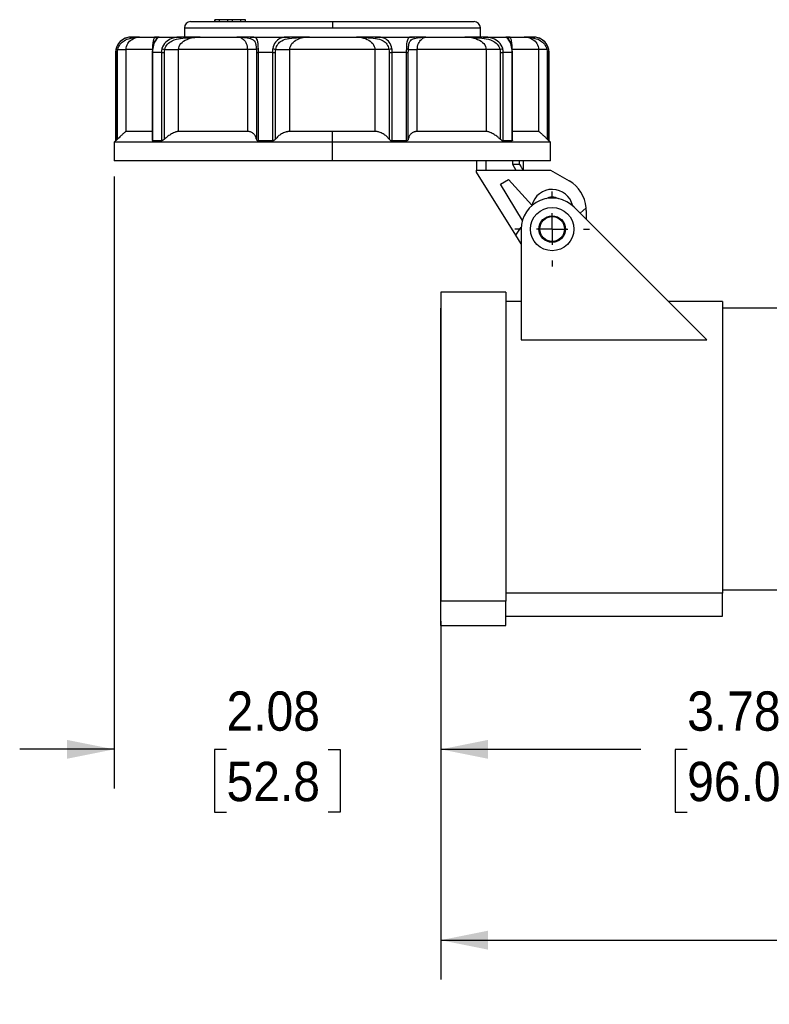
# Model space of a CAD drawing. Header units: inches. Extents: x 0 to 22, y 0 to 17.
# Tile 3 of 9: x 6.1 to 10.9, y 5.7 to 12. Entities that reach past the tile are written whole.
import ezdxf

# ---------------------------------------------------------------- set-up
doc = ezdxf.new("R2010")
doc.units = ezdxf.units.IN
doc.header["$LTSCALE"] = 2
doc.header["$MEASUREMENT"] = 0
doc.linetypes.add('SLD-Center', pattern=[0.75, 0.6, -0.05, 0.05, -0.05])
doc.linetypes.add('SLD-Solid', pattern=[0])
doc.layers.add('CENTER', color=40, linetype='SLD-Center')
doc.layers.add('DIMENSIONS', color=140, linetype='SLD-Solid', lineweight=25)
doc.styles.add('SLDTEXTSTYLE0', font='GOTHIC.TTF', dxfattribs={"width": 0.913})
doc.dimstyles.new('SLDDIMSTYLE0', dxfattribs={"dimtxt": 0.25, "dimasz": 0.3, "dimexe": 0, "dimexo": 0.0625, "dimgap": 0.0625, "dimtad": 0, "dimtih": 1, "dimtoh": 1, "dimrnd": 1e-09, "dimzin": 12, "dimdsep": 46, "dimtxsty": 'SLDTEXTSTYLE0', "dimsah": 1, "dimcen": 0.09, "dimadec": 0, "dimazin": 3, "dimtfac": 1, "dimtofl": 0, "dimtmove": 0, "dimatfit": 3, "dimfxl": 0, "dimfrac": 2, "dimtolj": 1, "dimtzin": 12, "dimarcsym": 0})
doc.dimstyles.new('SLDDIMSTYLE3', dxfattribs={"dimtxt": 0.25, "dimasz": 0.3, "dimexe": 0, "dimexo": 0.0625, "dimgap": 0.0625, "dimtad": 0, "dimtih": 1, "dimtoh": 1, "dimrnd": 1e-09, "dimzin": 12, "dimdsep": 46, "dimtxsty": 'SLDTEXTSTYLE0', "dimsah": 1, "dimcen": 0.09, "dimadec": 0, "dimazin": 3, "dimtfac": 1, "dimtmove": 0, "dimatfit": 0, "dimfxl": 0, "dimfrac": 2, "dimtolj": 1, "dimtzin": 12, "dimarcsym": 0})

# ---------------------------------------------------------------- blocks, each defined once
blk = doc.blocks.new('_D_5')
at = {"layer": 'DIMENSIONS'}
for p, q in [((15.0611, 8.331), (15.0611, 5.8951)), ((8.7891, 8.1728), (8.7891, 5.8951)), ((8.7891, 6.1451), (11.214, 6.1451)), ((11.5095, 6.1431), (11.4333, 6.1431)), ((11.4333, 6.1431), (11.4333, 5.7463)), ((12.3407, 6.1431), (12.4169, 6.1431)), ((12.4169, 6.1431), (12.4169, 5.7463)), ((15.0611, 6.1451), (12.6361, 6.1451)), ((11.4333, 5.7463), (11.5095, 5.7463)), ((12.4169, 5.7463), (12.3407, 5.7463))]:
    blk.add_line(p, q, dxfattribs=at)
for points in [[(8.7891, 6.1451), (9.0891, 6.0851), (9.0891, 6.2051)], [(15.0611, 6.1451), (14.7611, 6.2051), (14.7611, 6.0851)]]:
    blk.add_solid(points, dxfattribs=at)
at = {"layer": 'DIMENSIONS', "char_height": 0.25, "attachment_point": 1, "style": 'SLDTEXTSTYLE0'}
for s, insert in [('6.27', (11.6018, 6.5133)), ('159.3', (11.5095, 6.0656))]:
    blk.add_mtext(s, dxfattribs=dict(at, insert=insert))
blk = doc.blocks.new('_D_6')
at = {"layer": 'DIMENSIONS'}
for p, q in [((12.569, 8.3413), (12.569, 7.1082)), ((8.7891, 8.1728), (8.7891, 7.1082)), ((8.7891, 7.3582), (10.0603, 7.3582)), ((10.3558, 7.3563), (10.2796, 7.3563)), ((10.2796, 7.3563), (10.2796, 6.9594)), ((11.0023, 7.3563), (11.0785, 7.3563)), ((11.0785, 7.3563), (11.0785, 6.9594)), ((12.569, 7.3582), (11.2977, 7.3582)), ((10.2796, 6.9594), (10.3558, 6.9594)), ((11.0785, 6.9594), (11.0023, 6.9594))]:
    blk.add_line(p, q, dxfattribs=at)
for points in [[(8.7891, 7.3582), (9.0891, 7.2982), (9.0891, 7.4182)], [(12.569, 7.3582), (12.269, 7.4182), (12.269, 7.2982)]]:
    blk.add_solid(points, dxfattribs=at)
at = {"layer": 'DIMENSIONS', "char_height": 0.25, "attachment_point": 1, "style": 'SLDTEXTSTYLE0'}
for s, insert in [('3.78', (10.3558, 7.7264)), ('96.0', (10.3558, 7.2788))]:
    blk.add_mtext(s, dxfattribs=dict(at, insert=insert))
blk = doc.blocks.new('_D_7')
at = {"layer": 'DIMENSIONS'}
for p, q in [((6.7123, 10.9984), (6.7123, 7.1082)), ((8.7891, 8.1728), (8.7891, 7.1082)), ((6.7123, 7.3582), (6.1123, 7.3582)), ((7.4274, 7.3563), (7.3512, 7.3563)), ((7.3512, 7.3563), (7.3512, 6.9594)), ((8.0739, 7.3563), (8.1501, 7.3563)), ((8.1501, 7.3563), (8.1501, 6.9594)), ((8.7891, 7.3582), (9.3891, 7.3582)), ((7.3512, 6.9594), (7.4274, 6.9594)), ((8.1501, 6.9594), (8.0739, 6.9594))]:
    blk.add_line(p, q, dxfattribs=at)
for points in [[(6.7123, 7.3582), (6.4123, 7.4182), (6.4123, 7.2982)], [(8.7891, 7.3582), (9.0891, 7.2982), (9.0891, 7.4182)]]:
    blk.add_solid(points, dxfattribs=at)
at = {"layer": 'DIMENSIONS', "char_height": 0.25, "attachment_point": 1, "style": 'SLDTEXTSTYLE0'}
for s, insert in [('2.08', (7.4274, 7.7264)), ('52.8', (7.4274, 7.2788))]:
    blk.add_mtext(s, dxfattribs=dict(at, insert=insert))
blk = doc.blocks.new('SW_CENTERMARKSYMBOL_0')
at = {"layer": 'CENTER', "color": 0}
for p, q in [((0, 0.2), (0, 0.2378)), ((0, 0), (0, 0.1)), ((-0.2, 0), (-0.2378, 0)), ((0, 0), (-0.1, 0)), ((0, 0), (0, -0.1)), ((0, 0), (0.1, 0)), ((0.2, 0), (0.2378, 0)), ((0, -0.2), (0, -0.2378))]:
    blk.add_line(p, q, dxfattribs=at)

msp = doc.modelspace()

# ---------------------------------------------------------------- linework, layer by layer
for p, q in [((7.1985, 11.9842), (8.1001, 11.9842)), ((7.3521, 11.996), (7.3521, 11.9842)), ((7.3525, 11.996), (7.3521, 11.996)), ((7.3525, 11.9842), (7.3525, 11.996)), ((7.3823, 11.996), (7.3525, 11.996)), ((7.3823, 11.9842), (7.3823, 11.996)), ((7.4357, 11.996), (7.3823, 11.996)), ((7.4357, 11.9842), (7.4357, 11.996)), ((7.4652, 11.996), (7.4357, 11.996)), ((7.5187, 11.996), (7.4652, 11.996)), ((7.4652, 11.9842), (7.4652, 11.996)), ((7.5187, 11.9842), (7.5187, 11.996)), ((7.5484, 11.996), (7.5187, 11.996)), ((7.5484, 11.9842), (7.5484, 11.996)), ((7.5489, 11.996), (7.5484, 11.996)), ((7.5489, 11.9842), (7.5489, 11.996)), ((8.1001, 11.9842), (8.1001, 11.9448)), ((8.1001, 11.9842), (9.0017, 11.9842)), ((7.1591, 11.9448), (8.1001, 11.9448)), ((7.1591, 11.9448), (7.1591, 11.8858)), ((8.1001, 11.9448), (9.041, 11.9448)), ((9.041, 11.8858), (9.041, 11.9448)), ((6.8839, 11.8858), (6.9736, 11.8858)), ((6.9812, 11.876), (6.9802, 11.8732)), ((6.9981, 11.8858), (7.1411, 11.8858)), ((7.2587, 11.8858), (7.4936, 11.8858)), ((7.5908, 11.8858), (7.8221, 11.8858)), ((7.9549, 11.8858), (8.2453, 11.8858)), ((8.378, 11.8858), (8.6094, 11.8858)), ((8.7065, 11.8858), (8.9415, 11.8858)), ((9.0591, 11.8858), (9.202, 11.8858)), ((9.219, 11.876), (9.2257, 11.8846)), ((9.2201, 11.873), (9.219, 11.876)), ((9.2266, 11.8858), (9.3163, 11.8858)), ((6.7221, 11.7873), (6.7221, 11.2263)), ((6.7229, 11.7873), (6.7221, 11.7873)), ((6.7229, 11.7873), (6.7229, 11.2263)), ((6.734, 11.2367), (6.734, 11.7873)), ((6.9558, 11.807), (6.7888, 11.807)), ((6.7888, 11.2854), (6.7888, 11.807)), ((6.9565, 11.8098), (6.955, 11.7873)), ((6.955, 11.7873), (6.955, 11.2297)), ((6.9558, 11.807), (6.9558, 11.8003)), ((7.0136, 11.7873), (6.9583, 11.7873)), ((6.9583, 11.2263), (6.9583, 11.7873)), ((7.0136, 11.7873), (7.0136, 11.2263)), ((7.0325, 11.2367), (7.0325, 11.7873)), ((7.5599, 11.807), (7.1227, 11.807)), ((7.1227, 11.2854), (7.1227, 11.807)), ((7.5599, 11.807), (7.5599, 11.2854)), ((7.6171, 11.7873), (7.6171, 11.2367)), ((7.7192, 11.7873), (7.6298, 11.7873)), ((7.6298, 11.2263), (7.6298, 11.7873)), ((7.7192, 11.7873), (7.7192, 11.2263)), ((7.7388, 11.2367), (7.7388, 11.7873)), ((7.8299, 11.2854), (7.8299, 11.807)), ((8.3703, 11.807), (7.8299, 11.807)), ((8.3703, 11.807), (8.3703, 11.2854)), ((8.4613, 11.7873), (8.4613, 11.2367)), ((8.5703, 11.7873), (8.481, 11.7873)), ((8.481, 11.2263), (8.481, 11.7873)), ((8.5703, 11.7873), (8.5703, 11.2263)), ((8.5831, 11.2367), (8.5831, 11.7873)), ((8.6403, 11.2854), (8.6403, 11.807)), ((9.0775, 11.807), (8.6403, 11.807)), ((9.0775, 11.807), (9.0775, 11.2854)), ((9.1676, 11.7873), (9.1676, 11.2367)), ((9.2418, 11.7873), (9.1866, 11.7873)), ((9.1866, 11.2263), (9.1866, 11.7873)), ((9.2418, 11.7873), (9.2418, 11.2263)), ((9.2452, 11.7873), (9.2437, 11.8096)), ((9.4113, 11.807), (9.2443, 11.807)), ((9.2443, 11.8005), (9.2443, 11.807)), ((9.2452, 11.2297), (9.2452, 11.7873)), ((9.4113, 11.807), (9.4113, 11.2854)), ((9.4662, 11.7873), (9.4662, 11.2367)), ((9.4772, 11.2263), (9.4772, 11.7873)), ((9.478, 11.7873), (9.4772, 11.7873)), ((9.478, 11.2263), (9.478, 11.7873)), ((6.9558, 11.2854), (6.7888, 11.2854)), ((7.5599, 11.2854), (7.1227, 11.2854)), ((8.1001, 11.2854), (7.8299, 11.2854)), ((8.3703, 11.2854), (8.1001, 11.2854)), ((8.1001, 11.2165), (8.1001, 11.2854)), ((9.0775, 11.2854), (8.6403, 11.2854)), ((9.4113, 11.2854), (9.2443, 11.2854)), ((6.7221, 11.2263), (6.7123, 11.2165)), ((6.7123, 11.2165), (6.7123, 11.0984)), ((8.1001, 11.2165), (6.7123, 11.2165)), ((6.7229, 11.2263), (6.7221, 11.2263)), ((7.0136, 11.2263), (6.9583, 11.2263)), ((7.7192, 11.2263), (7.6298, 11.2263)), ((9.4879, 11.2165), (8.1001, 11.2165)), ((8.1001, 11.0984), (8.1001, 11.2165)), ((8.5703, 11.2263), (8.481, 11.2263)), ((9.2418, 11.2263), (9.1866, 11.2263)), ((9.478, 11.2263), (9.4772, 11.2263)), ((9.4879, 11.2165), (9.478, 11.2263)), ((9.4879, 11.0984), (9.4879, 11.2165)), ((8.1001, 11.0984), (6.7123, 11.0984)), ((9.4879, 11.0984), (8.1001, 11.0984)), ((9.0164, 11.0984), (9.0164, 11.0393)), ((9.0784, 11.0393), (9.0784, 11.0984)), ((9.2449, 11.0984), (9.2449, 11.0787)), ((9.2449, 11.0787), (9.2667, 11.0393)), ((9.2449, 11.0787), (9.2905, 11.0787)), ((9.2905, 11.0787), (9.2905, 11.0984)), ((9.3147, 11.0393), (9.3147, 11.0984)), ((9.0164, 11.027), (9.0164, 11.0393)), ((9.0164, 11.0393), (9.4879, 11.0393)), ((9.2662, 10.6272), (9.0164, 11.027)), ((9.4879, 11.0393), (9.6062, 10.9708)), ((9.1701, 10.9507), (9.2207, 10.9811)), ((9.2207, 10.9811), (9.3682, 10.8173)), ((9.3086, 10.7201), (9.1701, 10.9507)), ((10.4801, 9.9613), (9.6369, 10.8045)), ((9.6758, 10.7656), (9.7136, 10.8008)), ((9.7143, 10.7834), (9.7143, 10.7271)), ((9.2662, 10.6272), (9.3012, 10.6773)), ((9.3009, 10.6653), (9.3009, 9.9613)), ((9.3009, 10.5717), (9.2662, 10.6272)), ((8.7891, 10.2637), (8.7889, 10.1634)), ((9.2024, 10.2637), (8.7891, 10.2637)), ((8.7891, 10.2637), (8.7891, 8.2997)), ((9.2024, 10.2637), (9.2024, 8.2997)), ((9.3009, 10.2047), (9.2024, 10.2047)), ((10.5804, 10.2047), (10.2367, 10.2047)), ((10.5804, 10.2047), (10.5804, 8.3501)), ((8.7889, 8.3824), (8.7889, 10.1634)), ((11.0981, 10.1633), (10.5804, 10.1633)), ((9.3009, 9.9613), (10.4801, 9.9613)), ((10.5804, 8.3501), (9.2024, 8.3501)), ((10.5804, 8.372), (11.0981, 8.372)), ((10.5804, 8.2047), (10.5804, 8.3501)), ((9.2024, 8.2997), (8.7891, 8.2997)), ((8.7891, 8.1456), (8.7891, 8.2997)), ((9.2024, 8.1456), (9.2024, 8.2997)), ((9.2024, 8.2047), (10.5804, 8.2047)), ((8.7891, 8.1456), (9.2024, 8.1456))]:
    msp.add_line(p, q)
for radius in [0.1378, 0.0846, 0.0787]:
    msp.add_circle((9.4977, 10.6653), radius)
for centre, radius, start, end in [((7.1985, 11.9448), 0.0394, 90, 180), ((9.0017, 11.9448), 0.0394, 0, 90), ((6.8206, 11.7873), 0.0984, 90, 180), ((9.3796, 11.7873), 0.0984, 360, 90), ((9.4977, 10.7834), 0.2165, 4.60648, 59.93122), ((9.4977, 10.7834), 0.1339, 12.57087, 165.34662), ((9.4977, 10.6653), 0.1969, 45, 180), ((9.4977, 10.7834), 0.0846, 61.88174, 118.11826), ((9.4977, 10.7834), 0.2165, 0, 4.60648)]:
    msp.add_arc(centre, radius, start, end)
for points, knots in [([(6.8264, 11.8858), (6.8141, 11.8858), (6.7875, 11.8831), (6.7461, 11.8556), (6.7302, 11.8274), (6.7261, 11.812)], [0, 0, 0, 0, 1.471499, 2.452498, 3.433497, 3.433497, 3.433497, 3.433497]), ([(6.7361, 11.807), (6.7388, 11.8194), (6.75, 11.8425), (6.7802, 11.8676), (6.8011, 11.8737), (6.8119, 11.876)], [0, 0, 0, 0, 0.980999, 1.961998, 3.433497, 3.433497, 3.433497, 3.433497]), ([(6.7888, 11.807), (6.7888, 11.82), (6.7964, 11.846), (6.8301, 11.8779), (6.8633, 11.8858), (6.8839, 11.8858)], [-7.772965, -7.772965, -7.772965, -7.772965, -5.552118, -3.331271, 0, 0, 0, 0]), ([(6.8119, 11.876), (6.8368, 11.8815), (6.8598, 11.8858), (6.8838, 11.8858), (6.8838, 11.8858), (6.8839, 11.8858)], [-0.005173, -0.005173, -0.005173, -0.005173, 3.390868, 3.390868, 3.39604, 3.39604, 3.39604, 3.39604]), ([(6.8119, 11.876), (6.8132, 11.8786), (6.8172, 11.8837), (6.823, 11.8858), (6.8264, 11.8858)], [0, 0, 0, 0, 0.428571, 1, 1, 1, 1]), ([(6.8737, 11.8858), (6.8673, 11.8858), (6.8534, 11.8858), (6.8359, 11.8858), (6.8264, 11.8858)], [0, 0, 0, 0, 0.457763, 1, 1, 1, 1]), ([(6.9736, 11.8858), (6.969, 11.8858), (6.9629, 11.875), (6.957, 11.8394), (6.9558, 11.82), (6.9558, 11.807)], [19.889655, 19.889655, 19.889655, 19.889655, 24.330979, 25.441309, 27.661971, 27.661971, 27.661971, 27.661971]), ([(6.9804, 11.8733), (6.9804, 11.8735), (6.9805, 11.8738), (6.9789, 11.8714), (6.9737, 11.8635), (6.9668, 11.8499), (6.9602, 11.8308), (6.9578, 11.8171), (6.9564, 11.8096)], [0, 0, 0, 0, 0.084295, 0.186194, 0.358846, 0.612661, 0.789405, 1, 1, 1, 1]), ([(6.9601, 11.812), (6.9624, 11.8274), (6.9713, 11.8556), (6.9909, 11.8831), (6.9977, 11.8858), (6.9981, 11.8858)], [-3.433497, -3.433497, -3.433497, -3.433497, -2.452498, -1.471499, 0, 0, 0, 0]), ([(6.9827, 11.8837), (6.9829, 11.8843), (6.9836, 11.8871), (6.9763, 11.8856), (6.9706, 11.8845)], [0, 0, 0, 0, 0.214401, 1, 1, 1, 1]), ([(6.9736, 11.8858), (6.9736, 11.8858), (6.9736, 11.8858), (6.9767, 11.8858), (6.9813, 11.8815), (6.9812, 11.876)], [-3.401696, -3.401696, -3.401696, -3.401696, -3.396039, -3.396039, 0, 0, 0, 0]), ([(7.1411, 11.8858), (7.1216, 11.8858), (7.0854, 11.8831), (7.0381, 11.8556), (7.0211, 11.8274), (7.0169, 11.812)], [0, 0, 0, 0, 1.471499, 2.452498, 3.433497, 3.433497, 3.433497, 3.433497]), ([(7.0349, 11.807), (7.0379, 11.8194), (7.0504, 11.8425), (7.0871, 11.8676), (7.1173, 11.8737), (7.1347, 11.876)], [0, 0, 0, 0, 0.980999, 1.961998, 3.433497, 3.433497, 3.433497, 3.433497]), ([(7.1227, 11.807), (7.1227, 11.82), (7.1334, 11.846), (7.1811, 11.8779), (7.2288, 11.8858), (7.2587, 11.8858)], [-7.772353, -7.772353, -7.772353, -7.772353, -5.551681, -3.331009, 0, 0, 0, 0]), ([(7.1347, 11.876), (7.1748, 11.8815), (7.2167, 11.8858), (7.2585, 11.8858), (7.2586, 11.8858), (7.2587, 11.8858)], [-0.00253, -0.00253, -0.00253, -0.00253, 3.39351, 3.39351, 3.39604, 3.39604, 3.39604, 3.39604]), ([(7.1347, 11.876), (7.1352, 11.8786), (7.137, 11.8837), (7.1396, 11.8858), (7.1411, 11.8858)], [0, 0, 0, 0, 0.428571, 1, 1, 1, 1]), ([(7.2587, 11.8858), (7.2586, 11.8858), (7.2585, 11.8858), (7.2584, 11.8858), (7.2583, 11.8858), (7.258, 11.8858), (7.2575, 11.8858), (7.2565, 11.8858), (7.2544, 11.8858), (7.2501, 11.8858), (7.2417, 11.8858), (7.225, 11.8858), (7.1913, 11.8858), (7.1617, 11.8858), (7.1411, 11.8858)], [0, 0, 0, 0, 0.000977, 0.000977, 0.001953, 0.003906, 0.007813, 0.015625, 0.03125, 0.0625, 0.125, 0.25, 0.5, 1, 1, 1, 1]), ([(7.4936, 11.8858), (7.5087, 11.8858), (7.5322, 11.8779), (7.5549, 11.846), (7.5599, 11.82), (7.5599, 11.807)], [19.967591, 19.967591, 19.967591, 19.967591, 23.298758, 25.519536, 27.740314, 27.740314, 27.740314, 27.740314]), ([(7.4936, 11.8858), (7.4937, 11.8858), (7.4937, 11.8858), (7.5227, 11.8858), (7.5531, 11.8815), (7.5778, 11.876)], [-3.40174, -3.40174, -3.40174, -3.40174, -3.396039, -3.396039, 0, 0, 0, 0]), ([(7.5778, 11.876), (7.5921, 11.8729), (7.6072, 11.8651), (7.6149, 11.834), (7.6163, 11.8163), (7.6167, 11.807)], [-3.433497, -3.433497, -3.433497, -3.433497, -1.471499, -0.735749, 0, 0, 0, 0]), ([(7.6296, 11.812), (7.6294, 11.8235), (7.6283, 11.8452), (7.6218, 11.8815), (7.6063, 11.8858), (7.5908, 11.8858)], [-3.433497, -3.433497, -3.433497, -3.433497, -2.697748, -1.961998, 0, 0, 0, 0]), ([(7.8221, 11.8858), (7.8029, 11.8858), (7.7709, 11.8831), (7.7356, 11.8556), (7.7242, 11.8274), (7.7214, 11.812)], [0, 0, 0, 0, 1.471499, 2.452498, 3.433497, 3.433497, 3.433497, 3.433497]), ([(7.7405, 11.807), (7.7427, 11.8194), (7.7517, 11.8425), (7.7809, 11.8676), (7.8088, 11.8737), (7.8262, 11.876)], [0, 0, 0, 0, 0.980999, 1.961998, 3.433497, 3.433497, 3.433497, 3.433497]), ([(7.8262, 11.876), (7.8258, 11.8786), (7.8247, 11.8837), (7.8231, 11.8858), (7.8221, 11.8858)], [0, 0, 0, 0, 0.428571, 1, 1, 1, 1]), ([(7.8262, 11.876), (7.8663, 11.8815), (7.911, 11.8858), (7.9547, 11.8858), (7.9548, 11.8858), (7.9549, 11.8858)], [-0.005678, -0.005678, -0.005678, -0.005678, 3.390363, 3.390363, 3.39604, 3.39604, 3.39604, 3.39604]), ([(7.8299, 11.807), (7.8299, 11.82), (7.8396, 11.846), (7.8831, 11.8779), (7.9271, 11.8858), (7.9549, 11.8858)], [-7.772767, -7.772767, -7.772767, -7.772767, -5.551977, -3.331186, 0, 0, 0, 0]), ([(8.2453, 11.8858), (8.2454, 11.8858), (8.2454, 11.8858), (8.289, 11.8861), (8.3339, 11.8815), (8.374, 11.876)], [-3.40174, -3.40174, -3.40174, -3.40174, -3.396039, -3.396039, 0, 0, 0, 0]), ([(8.2453, 11.8858), (8.2823, 11.8858), (8.3347, 11.8729), (8.3669, 11.8331), (8.3703, 11.8135), (8.3703, 11.807)], [20.17314, 20.17314, 20.17314, 20.17314, 24.614721, 26.835512, 27.945907, 27.945907, 27.945907, 27.945907]), ([(8.378, 11.8858), (8.3534, 11.8858), (8.318, 11.8858), (8.276, 11.8858), (8.2589, 11.8858), (8.2529, 11.8858)], [0, 0, 0, 0, 0.593437, 0.855158, 1, 1, 1, 1]), ([(8.374, 11.876), (8.3913, 11.8737), (8.4192, 11.8676), (8.4484, 11.8425), (8.4575, 11.8194), (8.4597, 11.807)], [-3.433497, -3.433497, -3.433497, -3.433497, -1.961998, -0.980999, 0, 0, 0, 0]), ([(8.4788, 11.812), (8.4759, 11.8274), (8.4645, 11.8556), (8.4293, 11.8831), (8.3972, 11.8858), (8.378, 11.8858)], [-3.433497, -3.433497, -3.433497, -3.433497, -2.452498, -1.471499, 0, 0, 0, 0]), ([(8.6094, 11.8858), (8.5977, 11.8858), (8.5821, 11.8831), (8.5724, 11.8556), (8.5709, 11.8274), (8.5706, 11.812)], [0, 0, 0, 0, 1.471499, 2.452498, 3.433497, 3.433497, 3.433497, 3.433497]), ([(8.5835, 11.807), (8.584, 11.8194), (8.5861, 11.8425), (8.5967, 11.8676), (8.6116, 11.8737), (8.6223, 11.876)], [0, 0, 0, 0, 0.980999, 1.961998, 3.433497, 3.433497, 3.433497, 3.433497]), ([(8.6223, 11.876), (8.6212, 11.8786), (8.6175, 11.8837), (8.6123, 11.8858), (8.6094, 11.8858)], [0, 0, 0, 0, 0.428571, 1, 1, 1, 1]), ([(8.6953, 11.8858), (8.6801, 11.8858), (8.6499, 11.8858), (8.6228, 11.8858), (8.6094, 11.8858)], [0, 0, 0, 0, 0.505436, 1, 1, 1, 1]), ([(8.6223, 11.876), (8.647, 11.8815), (8.6775, 11.8858), (8.7064, 11.8858), (8.7065, 11.8858), (8.7065, 11.8858)], [-0.004838, -0.004838, -0.004838, -0.004838, 3.391203, 3.391203, 3.39604, 3.39604, 3.39604, 3.39604]), ([(8.6403, 11.807), (8.6403, 11.82), (8.6453, 11.846), (8.668, 11.8779), (8.6915, 11.8858), (8.7065, 11.8858)], [-7.772723, -7.772723, -7.772723, -7.772723, -5.551945, -3.331167, 0, 0, 0, 0]), ([(8.9415, 11.8858), (8.9813, 11.8858), (9.0383, 11.8729), (9.0737, 11.8331), (9.0775, 11.8135), (9.0775, 11.807)], [19.896706, 19.896706, 19.896706, 19.896706, 24.338051, 26.558723, 27.66906, 27.66906, 27.66906, 27.66906]), ([(8.9415, 11.8858), (8.9416, 11.8858), (8.9416, 11.8858), (8.9835, 11.8858), (9.0254, 11.8815), (9.0655, 11.876)], [-3.401708, -3.401708, -3.401708, -3.401708, -3.396039, -3.396039, 0, 0, 0, 0]), ([(9.1833, 11.812), (9.179, 11.8274), (9.1621, 11.8556), (9.1148, 11.8831), (9.0786, 11.8858), (9.0591, 11.8858)], [-3.433497, -3.433497, -3.433497, -3.433497, -2.452498, -1.471499, 0, 0, 0, 0]), ([(9.0655, 11.876), (9.0829, 11.8737), (9.1131, 11.8676), (9.1498, 11.8425), (9.1623, 11.8194), (9.1653, 11.807)], [-3.433497, -3.433497, -3.433497, -3.433497, -1.961998, -0.980999, 0, 0, 0, 0]), ([(9.202, 11.8858), (9.2025, 11.8858), (9.2092, 11.8831), (9.2288, 11.8556), (9.2377, 11.8274), (9.24, 11.812)], [0, 0, 0, 0, 1.471499, 2.452498, 3.433497, 3.433497, 3.433497, 3.433497]), ([(9.219, 11.876), (9.2175, 11.8786), (9.2127, 11.8837), (9.2059, 11.8858), (9.202, 11.8858)], [0, 0, 0, 0, 0.428571, 1, 1, 1, 1]), ([(9.2232, 11.8858), (9.2186, 11.8858), (9.2094, 11.8858), (9.2045, 11.8858), (9.202, 11.8858)], [0, 0, 0, 0, 0.503059, 1, 1, 1, 1]), ([(9.2296, 11.8845), (9.2244, 11.8854), (9.2142, 11.887), (9.2166, 11.8819), (9.2177, 11.8794)], [0, 0, 0, 0, 0.505892, 1, 1, 1, 1]), ([(9.2437, 11.8096), (9.2424, 11.8171), (9.24, 11.8308), (9.2334, 11.8498), (9.2265, 11.8634), (9.2213, 11.8714), (9.2196, 11.8738), (9.2197, 11.8735), (9.2198, 11.8733)], [0, 0, 0, 0, 0.210608, 0.387372, 0.641248, 0.814007, 0.915947, 1, 1, 1, 1]), ([(9.2443, 11.807), (9.2443, 11.82), (9.2427, 11.846), (9.2359, 11.8779), (9.23, 11.8858), (9.2266, 11.8858)], [-7.772316, -7.772316, -7.772316, -7.772316, -5.551654, -3.330992, 0, 0, 0, 0]), ([(9.3163, 11.8858), (9.3163, 11.8858), (9.3164, 11.8858), (9.3406, 11.8861), (9.3634, 11.8815), (9.3883, 11.876)], [-3.401742, -3.401742, -3.401742, -3.401742, -3.39604, -3.39604, 0, 0, 0, 0]), ([(9.3163, 11.8858), (9.3369, 11.8858), (9.37, 11.8779), (9.4037, 11.846), (9.4113, 11.82), (9.4113, 11.807)], [18.502111, 18.502111, 18.502111, 18.502111, 21.833382, 24.054229, 26.275076, 26.275076, 26.275076, 26.275076]), ([(9.3738, 11.8858), (9.362, 11.8858), (9.3449, 11.8858), (9.3289, 11.8858), (9.322, 11.8858), (9.3196, 11.8858)], [0, 0, 0, 0, 0.596421, 0.859454, 1, 1, 1, 1]), ([(9.4741, 11.812), (9.47, 11.8274), (9.4541, 11.8556), (9.4127, 11.8831), (9.3861, 11.8858), (9.3738, 11.8858)], [-3.433497, -3.433497, -3.433497, -3.433497, -2.452498, -1.471499, 0, 0, 0, 0]), ([(9.3883, 11.876), (9.399, 11.8737), (9.42, 11.8676), (9.4502, 11.8425), (9.4613, 11.8194), (9.464, 11.807)], [-3.433497, -3.433497, -3.433497, -3.433497, -1.961998, -0.980999, 0, 0, 0, 0]), ([(6.7229, 11.7873), (6.723, 11.7873), (6.725, 11.7873), (6.7303, 11.7873), (6.734, 11.7873)], [0, 0, 0, 0, 0.428571, 1, 1, 1, 1]), ([(6.7261, 11.812), (6.7261, 11.8114), (6.7283, 11.8099), (6.7335, 11.8079), (6.7361, 11.807)], [0, 0, 0, 0, 0.571429, 1, 1, 1, 1]), ([(6.7361, 11.807), (6.7526, 11.807), (6.777, 11.807), (6.7874, 11.807), (6.7888, 11.807)], [0, 0, 0, 0, 0.5491585, 0.9610274, 0.9610274, 0.9610274, 0.9610274]), ([(6.9551, 11.7873), (6.955, 11.7873), (6.9548, 11.7873), (6.9558, 11.7873), (6.9575, 11.7873), (6.9583, 11.7873)], [0, 0, 0, 0, 0.087242, 0.543621, 1, 1, 1, 1]), ([(6.9565, 11.8098), (6.9565, 11.8098), (6.9564, 11.8103), (6.9575, 11.8111), (6.9593, 11.8117), (6.9601, 11.812)], [0, 0, 0, 0, 0.049167, 0.524413, 1, 1, 1, 1]), ([(7.0136, 11.7873), (7.0154, 11.7873), (7.0211, 11.7873), (7.0285, 11.7873), (7.0325, 11.7873)], [0, 0, 0, 0, 0.428571, 1, 1, 1, 1]), ([(7.0169, 11.812), (7.0192, 11.8114), (7.0251, 11.8099), (7.032, 11.8079), (7.0349, 11.807)], [0, 0, 0, 0, 0.571429, 1, 1, 1, 1]), ([(7.0349, 11.807), (7.0486, 11.807), (7.0816, 11.807), (7.1103, 11.807), (7.1227, 11.807)], [0, 0, 0, 0, 0.4118689, 0.9610274, 0.9610274, 0.9610274, 0.9610274]), ([(7.6167, 11.807), (7.6141, 11.807), (7.6075, 11.807), (7.5877, 11.807), (7.5746, 11.807), (7.5599, 11.807)], [0, 0, 0, 0, 0.5, 0.5, 1, 1, 1, 1]), ([(7.6167, 11.807), (7.6173, 11.8082), (7.6206, 11.8102), (7.6268, 11.8115), (7.6296, 11.812)], [0, 0, 0, 0, 0.571429, 1, 1, 1, 1]), ([(7.6171, 11.7873), (7.6176, 11.7873), (7.6209, 11.7873), (7.627, 11.7873), (7.6298, 11.7873)], [0, 0, 0, 0, 0.571429, 1, 1, 1, 1]), ([(7.7192, 11.7873), (7.7221, 11.7873), (7.7294, 11.7873), (7.736, 11.7873), (7.7388, 11.7873)], [0, 0, 0, 0, 0.428571, 1, 1, 1, 1]), ([(7.7214, 11.812), (7.7252, 11.8114), (7.7324, 11.8099), (7.7384, 11.8079), (7.7405, 11.807)], [0, 0, 0, 0, 0.571429, 1, 1, 1, 1]), ([(7.7405, 11.807), (7.7536, 11.807), (7.7832, 11.807), (7.8163, 11.807), (7.8299, 11.807)], [0, 0, 0, 0, 0.5491585, 0.9610274, 0.9610274, 0.9610274, 0.9610274]), ([(8.4597, 11.807), (8.4482, 11.807), (8.4338, 11.807), (8.4028, 11.807), (8.3861, 11.807), (8.3703, 11.807)], [0, 0, 0, 0, 0.5, 0.5, 1, 1, 1, 1]), ([(8.4597, 11.807), (8.4624, 11.8082), (8.4688, 11.8102), (8.4759, 11.8115), (8.4788, 11.812)], [0, 0, 0, 0, 0.571429, 1, 1, 1, 1]), ([(8.4613, 11.7873), (8.4642, 11.7873), (8.4707, 11.7873), (8.478, 11.7873), (8.481, 11.7873)], [0, 0, 0, 0, 0.571429, 1, 1, 1, 1]), ([(8.5703, 11.7873), (8.5732, 11.7873), (8.5793, 11.7873), (8.5826, 11.7873), (8.5831, 11.7873)], [0, 0, 0, 0, 0.428571, 1, 1, 1, 1]), ([(8.5706, 11.812), (8.5744, 11.8114), (8.5803, 11.8099), (8.583, 11.8079), (8.5835, 11.807)], [0, 0, 0, 0, 0.571429, 1, 1, 1, 1]), ([(8.5835, 11.807), (8.5857, 11.807), (8.5978, 11.807), (8.6234, 11.807), (8.6403, 11.807)], [0, 0, 0, 0, 0.4118689, 0.9610274, 0.9610274, 0.9610274, 0.9610274]), ([(9.1653, 11.807), (9.1493, 11.807), (9.1327, 11.807), (9.1022, 11.807), (9.0883, 11.807), (9.0775, 11.807)], [0, 0, 0, 0, 0.5, 0.5, 1, 1, 1, 1]), ([(9.1653, 11.807), (9.1691, 11.8082), (9.1761, 11.8102), (9.1815, 11.8115), (9.1833, 11.812)], [0, 0, 0, 0, 0.571429, 1, 1, 1, 1]), ([(9.1676, 11.7873), (9.1716, 11.7873), (9.179, 11.7873), (9.1847, 11.7873), (9.1866, 11.7873)], [0, 0, 0, 0, 0.571429, 1, 1, 1, 1]), ([(9.24, 11.812), (9.2409, 11.8117), (9.2427, 11.8111), (9.2438, 11.8103), (9.2436, 11.8097), (9.2436, 11.8096)], [0, 0, 0, 0, 0.454818, 0.909636, 1, 1, 1, 1]), ([(9.2418, 11.7873), (9.2427, 11.7873), (9.2444, 11.7873), (9.2454, 11.7873), (9.2451, 11.7873), (9.2451, 11.7873)], [0, 0, 0, 0, 0.456379, 0.912758, 1, 1, 1, 1]), ([(9.464, 11.807), (9.4497, 11.807), (9.4372, 11.807), (9.4189, 11.807), (9.4131, 11.807), (9.4113, 11.807)], [0, 0, 0, 0, 0.5, 0.5, 1, 1, 1, 1]), ([(9.464, 11.807), (9.4675, 11.8082), (9.4725, 11.8102), (9.4741, 11.8115), (9.4741, 11.812)], [0, 0, 0, 0, 0.571429, 1, 1, 1, 1]), ([(9.4662, 11.7873), (9.4698, 11.7873), (9.4752, 11.7873), (9.4771, 11.7873), (9.4772, 11.7873)], [0, 0, 0, 0, 0.571429, 1, 1, 1, 1]), ([(6.7888, 11.2854), (6.7887, 11.2854), (6.7883, 11.2853), (6.7875, 11.285), (6.7865, 11.2844), (6.7852, 11.2836), (6.7838, 11.2825), (6.7811, 11.2805), (6.7764, 11.2766), (6.7693, 11.2703), (6.7613, 11.2629), (6.7528, 11.2549), (6.7437, 11.2461), (6.7373, 11.2399), (6.734, 11.2367)], [0, 0, 0, 0, 0.040761, 0.081416, 0.122173, 0.163241, 0.204822, 0.247112, 0.370953, 0.500787, 0.621153, 0.747073, 0.871305, 1, 1, 1, 1]), ([(7.1227, 11.2854), (7.1217, 11.2854), (7.1196, 11.2853), (7.1162, 11.285), (7.1128, 11.2844), (7.1092, 11.2836), (7.1055, 11.2825), (7.0991, 11.2805), (7.0898, 11.2766), (7.0779, 11.2703), (7.066, 11.2629), (7.0546, 11.2549), (7.0433, 11.2461), (7.0362, 11.2399), (7.0325, 11.2367)], [0, 0, 0, 0, 0.040761, 0.081416, 0.122173, 0.163241, 0.204822, 0.247112, 0.370953, 0.500787, 0.621153, 0.747073, 0.871305, 1, 1, 1, 1]), ([(7.6171, 11.2367), (7.6168, 11.2383), (7.6162, 11.2415), (7.615, 11.2461), (7.6134, 11.2505), (7.611, 11.2563), (7.6071, 11.2629), (7.6008, 11.2703), (7.593, 11.2766), (7.5844, 11.281), (7.576, 11.2837), (7.5682, 11.2851), (7.5627, 11.2853), (7.5599, 11.2854)], [0, 0, 0, 0, 0.064995, 0.128729, 0.191351, 0.253017, 0.378927, 0.499318, 0.629143, 0.753008, 0.836835, 0.918619, 1, 1, 1, 1]), ([(7.8299, 11.2854), (7.8284, 11.2854), (7.8254, 11.2853), (7.8208, 11.285), (7.8162, 11.2844), (7.8117, 11.2836), (7.8071, 11.2825), (7.7995, 11.2805), (7.7891, 11.2766), (7.7769, 11.2703), (7.7657, 11.2629), (7.7558, 11.2549), (7.7466, 11.2461), (7.7415, 11.2399), (7.7388, 11.2367)], [0, 0, 0, 0, 0.040761, 0.081416, 0.122173, 0.163241, 0.204822, 0.247112, 0.370953, 0.500787, 0.621153, 0.747073, 0.871305, 1, 1, 1, 1]), ([(8.4613, 11.2367), (8.46, 11.2383), (8.4575, 11.2415), (8.4533, 11.2461), (8.4489, 11.2505), (8.4427, 11.2563), (8.4345, 11.2629), (8.4233, 11.2703), (8.4111, 11.2766), (8.3992, 11.281), (8.3886, 11.2837), (8.3794, 11.2851), (8.3733, 11.2853), (8.3703, 11.2854)], [0, 0, 0, 0, 0.064995, 0.128729, 0.191351, 0.253017, 0.378927, 0.499318, 0.629143, 0.753008, 0.836835, 0.918619, 1, 1, 1, 1]), ([(8.6403, 11.2854), (8.6389, 11.2854), (8.6361, 11.2853), (8.6321, 11.285), (8.6281, 11.2844), (8.6243, 11.2836), (8.6206, 11.2825), (8.6147, 11.2805), (8.6071, 11.2766), (8.5993, 11.2703), (8.5931, 11.2629), (8.5884, 11.2549), (8.585, 11.2461), (8.5837, 11.2399), (8.5831, 11.2367)], [0, 0, 0, 0, 0.040761, 0.081416, 0.122173, 0.163241, 0.204822, 0.247112, 0.370953, 0.500787, 0.621153, 0.747073, 0.871305, 1, 1, 1, 1]), ([(9.1676, 11.2367), (9.1658, 11.2383), (9.1622, 11.2415), (9.1567, 11.2461), (9.1511, 11.2505), (9.1436, 11.2563), (9.1341, 11.2629), (9.1223, 11.2703), (9.1104, 11.2766), (9.0997, 11.281), (9.091, 11.2837), (9.0838, 11.2851), (9.0796, 11.2853), (9.0775, 11.2854)], [0, 0, 0, 0, 0.0649953, 0.1287294, 0.1913512, 0.2530166, 0.3789269, 0.499318, 0.6291426, 0.7530084, 0.836835, 0.9186189, 1, 1, 1, 1]), ([(9.4662, 11.2367), (9.4645, 11.2383), (9.4612, 11.2415), (9.4565, 11.2461), (9.4519, 11.2505), (9.4459, 11.2563), (9.4388, 11.2629), (9.4308, 11.2703), (9.4237, 11.2766), (9.4184, 11.281), (9.4149, 11.2837), (9.4126, 11.2851), (9.4117, 11.2853), (9.4113, 11.2854)], [0, 0, 0, 0, 0.064995, 0.128729, 0.191351, 0.253017, 0.378927, 0.499318, 0.629143, 0.753008, 0.836835, 0.918619, 1, 1, 1, 1]), ([(6.734, 11.2367), (6.7333, 11.236), (6.7319, 11.2346), (6.7299, 11.2327), (6.7281, 11.231), (6.7265, 11.2295), (6.7251, 11.2282), (6.7239, 11.2271), (6.7232, 11.2264), (6.723, 11.2264), (6.7229, 11.2263)], [0, 0, 0, 0, 0.133338, 0.260345, 0.382594, 0.501852, 0.631123, 0.754354, 0.878451, 1, 1, 1, 1]), ([(6.955, 11.2297), (6.955, 11.2296), (6.9548, 11.2285), (6.9555, 11.2269), (6.9574, 11.2265), (6.9583, 11.2263)], [0, 0, 0, 0, 0.017175, 0.528759, 1, 1, 1, 1]), ([(7.0325, 11.2367), (7.0317, 11.236), (7.0301, 11.2346), (7.0277, 11.2327), (7.0253, 11.231), (7.0228, 11.2295), (7.0203, 11.2282), (7.0178, 11.2271), (7.0155, 11.2264), (7.0142, 11.2264), (7.0136, 11.2263)], [0, 0, 0, 0, 0.133338, 0.2603445, 0.3825944, 0.5018518, 0.6311231, 0.7543544, 0.878451, 1, 1, 1, 1]), ([(7.6171, 11.2367), (7.6172, 11.236), (7.6175, 11.2345), (7.6183, 11.2326), (7.6194, 11.2309), (7.6204, 11.2298), (7.6218, 11.2286), (7.6236, 11.2275), (7.6265, 11.2265), (7.6288, 11.2264), (7.6298, 11.2263)], [0, 0, 0, 0, 0.140953, 0.271371, 0.391578, 0.501988, 0.541448, 0.703451, 0.855019, 1, 1, 1, 1]), ([(7.7388, 11.2367), (7.7382, 11.236), (7.7371, 11.2346), (7.7351, 11.2327), (7.7329, 11.231), (7.7305, 11.2295), (7.7279, 11.2282), (7.725, 11.2271), (7.7221, 11.2264), (7.7202, 11.2264), (7.7192, 11.2263)], [0, 0, 0, 0, 0.133338, 0.260345, 0.382594, 0.501852, 0.631123, 0.754354, 0.878451, 1, 1, 1, 1]), ([(8.4613, 11.2367), (8.462, 11.236), (8.4632, 11.2345), (8.4652, 11.2326), (8.4674, 11.2309), (8.4691, 11.2298), (8.4713, 11.2286), (8.4739, 11.2275), (8.4775, 11.2265), (8.4798, 11.2264), (8.481, 11.2263)], [0, 0, 0, 0, 0.140953, 0.271371, 0.391578, 0.501988, 0.541448, 0.703451, 0.855019, 1, 1, 1, 1]), ([(8.5831, 11.2367), (8.583, 11.236), (8.5827, 11.2346), (8.5819, 11.2327), (8.5808, 11.231), (8.5794, 11.2295), (8.5777, 11.2282), (8.5755, 11.2271), (8.5731, 11.2264), (8.5712, 11.2264), (8.5703, 11.2263)], [0, 0, 0, 0, 0.133338, 0.2603445, 0.3825944, 0.5018518, 0.6311231, 0.7543544, 0.878451, 1, 1, 1, 1]), ([(9.1676, 11.2367), (9.1685, 11.236), (9.1701, 11.2345), (9.1727, 11.2326), (9.175, 11.2309), (9.1769, 11.2298), (9.179, 11.2286), (9.1813, 11.2275), (9.1843, 11.2265), (9.1858, 11.2264), (9.1866, 11.2263)], [0, 0, 0, 0, 0.140953, 0.271371, 0.391578, 0.501988, 0.541448, 0.703451, 0.855019, 1, 1, 1, 1]), ([(9.2452, 11.2297), (9.2452, 11.2296), (9.2454, 11.2285), (9.2447, 11.2274), (9.2434, 11.2264), (9.2424, 11.2264), (9.2418, 11.2263)], [0, 0, 0, 0, 0.017082, 0.514396, 0.759716, 1, 1, 1, 1]), ([(9.4662, 11.2367), (9.4669, 11.236), (9.4684, 11.2345), (9.4704, 11.2326), (9.4721, 11.2309), (9.4733, 11.2298), (9.4746, 11.2286), (9.4758, 11.2275), (9.4769, 11.2265), (9.4771, 11.2264), (9.4772, 11.2263)], [0, 0, 0, 0, 0.140953, 0.271371, 0.391578, 0.501988, 0.541448, 0.703451, 0.855019, 1, 1, 1, 1]), ([(9.3137, 11.0393), (9.3135, 11.0397), (9.3131, 11.0404), (9.3122, 11.0418), (9.3112, 11.0436), (9.31, 11.0456), (9.3087, 11.0478), (9.3071, 11.0504), (9.3055, 11.0532), (9.3023, 11.0585), (9.2974, 11.0669), (9.2929, 11.0746), (9.2905, 11.0787)], [0, 0, 0, 0, 0.053352, 0.108391, 0.165713, 0.225845, 0.289246, 0.356308, 0.427361, 0.502687, 0.738261, 1, 1, 1, 1]), ([(8.7891, 8.2728), (8.7891, 8.2772), (8.789, 8.283), (8.789, 8.2939), (8.789, 8.2979), (8.789, 8.3063), (8.789, 8.3109), (8.789, 8.3252), (8.789, 8.3359), (8.7889, 8.3582), (8.7889, 8.3702), (8.7889, 8.3824)], [0, 0, 0, 0, 0.25, 0.25, 0.375, 0.375, 0.5, 0.5, 0.75, 0.75, 1, 1, 1, 1])]:
    msp.add_open_spline(points, degree=3, knots=knots)
for points in [[(6.9981, 11.8858), (6.9948, 11.8858), (6.983, 11.8858), (6.9736, 11.8858)], [(6.9812, 11.876), (6.9846, 11.8819), (6.9913, 11.8858), (6.9981, 11.8858)], [(7.5908, 11.8858), (7.562, 11.8858), (7.5269, 11.8858), (7.4936, 11.8858)], [(7.5778, 11.876), (7.5805, 11.8819), (7.5856, 11.8858), (7.5908, 11.8858)], [(7.9549, 11.8858), (7.9105, 11.8858), (7.8655, 11.8858), (7.8221, 11.8858)], [(8.374, 11.876), (8.3748, 11.8819), (8.3764, 11.8858), (8.378, 11.8858)], [(9.0591, 11.8858), (9.0177, 11.8858), (8.9801, 11.8858), (8.9415, 11.8858)], [(9.0655, 11.876), (9.0642, 11.8819), (9.0617, 11.8858), (9.0591, 11.8858)], [(9.3883, 11.876), (9.3853, 11.8819), (9.3796, 11.8858), (9.3738, 11.8858)], [(6.7261, 11.812), (6.724, 11.804), (6.7229, 11.7956), (6.7229, 11.7873)], [(6.734, 11.7873), (6.734, 11.794), (6.7347, 11.8007), (6.7361, 11.807)], [(6.9583, 11.7873), (6.9583, 11.7956), (6.959, 11.804), (6.9601, 11.812)], [(7.0169, 11.812), (7.0147, 11.804), (7.0136, 11.7956), (7.0136, 11.7873)], [(7.0325, 11.7873), (7.0325, 11.794), (7.0333, 11.8007), (7.0349, 11.807)], [(7.6167, 11.807), (7.617, 11.8007), (7.6171, 11.794), (7.6171, 11.7873)], [(7.6298, 11.7873), (7.6298, 11.7956), (7.6298, 11.804), (7.6296, 11.812)], [(7.7214, 11.812), (7.7199, 11.804), (7.7192, 11.7956), (7.7192, 11.7873)], [(7.7388, 11.7873), (7.7388, 11.794), (7.7394, 11.8007), (7.7405, 11.807)], [(8.4597, 11.807), (8.4608, 11.8007), (8.4613, 11.794), (8.4613, 11.7873)], [(8.481, 11.7873), (8.481, 11.7956), (8.4802, 11.804), (8.4788, 11.812)], [(8.5706, 11.812), (8.5704, 11.804), (8.5703, 11.7956), (8.5703, 11.7873)], [(8.5831, 11.7873), (8.5831, 11.794), (8.5832, 11.8007), (8.5835, 11.807)], [(9.1653, 11.807), (9.1668, 11.8007), (9.1676, 11.794), (9.1676, 11.7873)], [(9.1866, 11.7873), (9.1866, 11.7956), (9.1855, 11.804), (9.1833, 11.812)], [(9.24, 11.812), (9.2412, 11.804), (9.2418, 11.7956), (9.2418, 11.7873)], [(9.464, 11.807), (9.4654, 11.8007), (9.4662, 11.794), (9.4662, 11.7873)], [(9.4772, 11.7873), (9.4772, 11.7956), (9.4761, 11.804), (9.4741, 11.812)]]:
    msp.add_open_spline(points, degree=3)

# ---------------------------------------------------------------- block references
at = {"layer": 'CENTER'}
msp.add_blockref('SW_CENTERMARKSYMBOL_0', (9.4977, 10.6653), dxfattribs=at)

# ---------------------------------------------------------------- dimensions: what is measured, and where the dimension line sits
at = {"layer": 'DIMENSIONS'}
for base, p1, p2, dimstyle, picture, middle in [((6.7123, 7.3582), (8.7891, 8.2728), (6.7123, 11.0984), 'SLDDIMSTYLE3', '_D_7', (7.7507, 7.3582)), ((8.7891, 7.3582), (12.569, 8.4413), (8.7891, 8.2728), 'SLDDIMSTYLE0', '_D_6', (10.679, 7.3582)), ((8.7891, 6.1451), (15.0611, 8.431), (8.7891, 8.2728), 'SLDDIMSTYLE0', '_D_5', (11.9251, 6.1451))]:
    dim = msp.add_linear_dim(base=base, p1=p1, p2=p2, angle=0, dimstyle=dimstyle, dxfattribs=at)
    dim.commit()
    dim.dimension.update_dxf_attribs({"geometry": picture, "text_midpoint": middle, "dimtype": 160})

doc.saveas('drawing.dxf')
